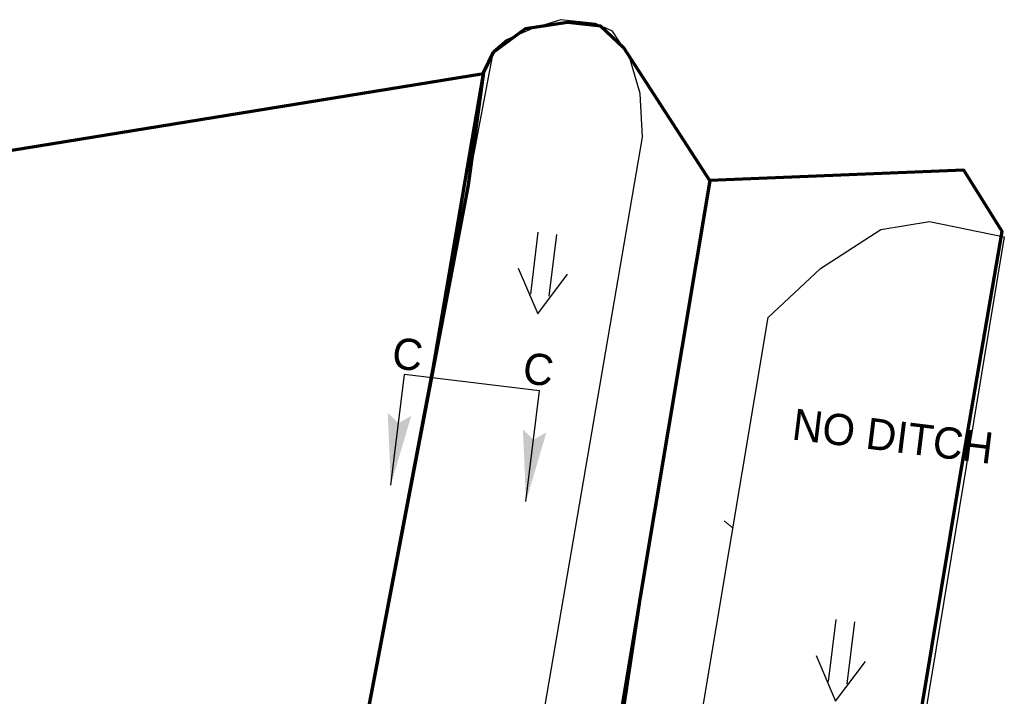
# Model space of a CAD drawing. Extents: x 1160024 to 2574774, y 200346 to 1150377.
# Tile 26 of 118: x 2482448 to 2482605, y 366239 to 366347. Entities that reach past the tile are written whole.
import ezdxf
from ezdxf.enums import TextEntityAlignment as Align

# ---------------------------------------------------------------- set-up
doc = ezdxf.new("R2010")
doc.units = 0
doc.header["$MEASUREMENT"] = 0
for name, color, linetype, lineweight in [('Exist Plan Preparation Drainage Arrows Symbol CELL', 5, 'Continuous', 30), ('Exist Plan Preparation Drainage Notes Label', 31, 'Continuous', 30), ('Exist Plan Preparation Watershed Blue', 5, 'Continuous', 30), ('Prop Plan Preparation Watershed Pre Construction', 131, 'Continuous', 30)]:
    doc.layers.add(name, color=color, linetype=linetype, lineweight=lineweight)
doc.layers.add('Scratch_Level_5', color=6, linetype='Continuous', lineweight=0, plot=False)
doc.styles.add('Style-GEOMETRICFUTURA_211_M_L', font='GEOMETRICFUTURA_211_M_L.shx')

# ---------------------------------------------------------------- blocks, each defined once
blk = doc.blocks.new('PROP TERMINATOR ARROW_78')
at = {"layer": 'Exist Plan Preparation Drainage Notes Label'}
blk.add_solid([(-5.71, 0.95), (0, 0), (-5, 0), (-5.71, -0.95)], dxfattribs=at)
blk = doc.blocks.new('PROP TERMINATOR ARROW_79')
at = {"layer": 'Exist Plan Preparation Drainage Notes Label', "extrusion": (0, 0, -1)}
blk.add_solid([(5.71, 0.95), (0, 0), (5, 0), (5.71, -0.95)], dxfattribs=at)
blk = doc.blocks.new('*U194')
at = {"layer": 'Exist Plan Preparation Drainage Notes Label'}
for p, q in [((-5.04, 13.17), (-11.91, -7.54)), ((11.91, 7.54), (-5.04, 13.17)), ((5.04, -13.17), (-11.91, -7.54))]:
    blk.add_line(p, q, dxfattribs=at)
at = {"layer": 'Exist Plan Preparation Drainage Notes Label', "xscale": 2, "yscale": 2, "zscale": 2, "rotation": 341.6388098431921}
for name, p in [('PROP TERMINATOR ARROW_79', (11.91, 7.54)), ('PROP TERMINATOR ARROW_78', (5.04, -13.17))]:
    blk.add_blockref(name, p, dxfattribs=at)
blk = doc.blocks.new('EXIST PLAN PREPARATION DRAINAGE ARROWS SYMBOL_144')
at = {"layer": 'Exist Plan Preparation Drainage Arrows Symbol CELL'}
for p, q in [((-3.87, 1.5), (6.13, 1.5)), ((-3.87, -1.5), (6.13, -1.5))]:
    blk.add_line(p, q, dxfattribs=at)
at = {"layer": 'Exist Plan Preparation Drainage Arrows Symbol CELL', "flags": 128}
blk.add_lwpolyline([(0, 3.97), (-6.87, 0), (0, -3.97)], dxfattribs=at)
blk = doc.blocks.new('EXIST PLAN PREPARATION DRAINAGE ARROWS SYMBOL_145')
at = {"layer": 'Exist Plan Preparation Drainage Arrows Symbol CELL'}
for p, q in [((-3.87, 1.5), (6.13, 1.5)), ((-3.87, -1.5), (6.13, -1.5))]:
    blk.add_line(p, q, dxfattribs=at)
at = {"layer": 'Exist Plan Preparation Drainage Arrows Symbol CELL', "flags": 128}
blk.add_lwpolyline([(0, 3.97), (-6.87, 0), (0, -3.97)], dxfattribs=at)

msp = doc.modelspace()

# ---------------------------------------------------------------- linework, layer by layer
at = {"layer": 'Exist Plan Preparation Watershed Blue', "color": 5, "linetype": 'Continuous', "lineweight": 70, "flags": 128}
for points in [[(2482502.54, 366231.47), (2482511.1, 366276.32), (2482519.56, 366320.53), (2482521.98, 366338.65), (2482523.54, 366341.85), (2482528.67, 366345.64), (2482535.4, 366346.69), (2482540.69, 366346.1), (2482544.4, 366342.59), (2482558.2, 366321.26), (2482547.06, 366254.52), (2482539.14, 366207.06)], [(2482586.29, 366201.38), (2482598.25, 366273.6), (2482605.06, 366313.11), (2482598.94, 366322.93), (2482558.2, 366321.27), (2482547.06, 366254.57), (2482544.13, 366235.08)]]:
    msp.add_lwpolyline(points, dxfattribs=at)
msp.add_lwpolyline([(2482314.14, 366283.62), (2482311.05, 366279.9), (2482302.02, 366227.76), (2482305.94, 366227.08), (2482321.21, 366228.73), (2482349.58, 366225.88), (2482381.04, 366192.98), (2482406.1, 366151.36), (2482460.16, 366142.7), (2482485.14, 366138.23), (2482497.23, 366201.69), (2482502.55, 366231.5), (2482513.88, 366291.18), (2482521.94, 366338.37), (2482364.13, 366312.74), (2482323, 366321.52), (2482314.14, 366283.62)], close=True, dxfattribs=at)
at = {"layer": 'Prop Plan Preparation Watershed Pre Construction', "color": 200, "flags": 128}
for points in [[(2482525, 366197.32), (2482547.43, 366328.26), (2482547.03, 366335.21), (2482545.33, 366341.06), (2482542.62, 366345.24), (2482539.91, 366346.47), (2482534.34, 366347.06), (2482529.78, 366345.65), (2482525.61, 366343.84), (2482523.51, 366342.03), (2482508.44, 366262.52), (2482502.48, 366230.48)], [(2482544.65, 366162.44), (2482567.55, 366299.36), (2482575.97, 366307.19), (2482585.62, 366313.44), (2482593.42, 366314.72), (2482605.4, 366312.24), (2482575.06, 366128.9)]]:
    msp.add_lwpolyline(points, dxfattribs=at)
at = {"layer": 'Scratch_Level_5'}
msp.add_line((2482561.81, 366265.67), (2482560.53, 366266.74), dxfattribs=at)

# ---------------------------------------------------------------- block references
at = {"layer": 'Exist Plan Preparation Drainage Arrows Symbol CELL', "rotation": 83.00229619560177}
for name, p in [('EXIST PLAN PREPARATION DRAINAGE ARROWS SYMBOL_145', (2482531.46, 366306.76)), ('EXIST PLAN PREPARATION DRAINAGE ARROWS SYMBOL_144', (2482579.21, 366244.67))]:
    msp.add_blockref(name, p, dxfattribs=at)
at = {"layer": 'Exist Plan Preparation Drainage Notes Label', "rotation": 281.3634863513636}
msp.add_blockref('*U194', (2482519.01, 366280.03), dxfattribs=at)

# ---------------------------------------------------------------- texts
at = {"layer": 'Exist Plan Preparation Drainage Notes Label', "style": 'Style-GEOMETRICFUTURA_211_M_L'}
for s, p in [('C', (2482507.69, 366296.22)), ('C', (2482528.65, 366293.81)), ('NO DITCH', (2482571.82, 366284.77))]:
    msp.add_text(s, height=5, rotation=353.0023, dxfattribs=at).set_placement(p, align=Align.TOP_LEFT)

doc.saveas('drawing.dxf')
